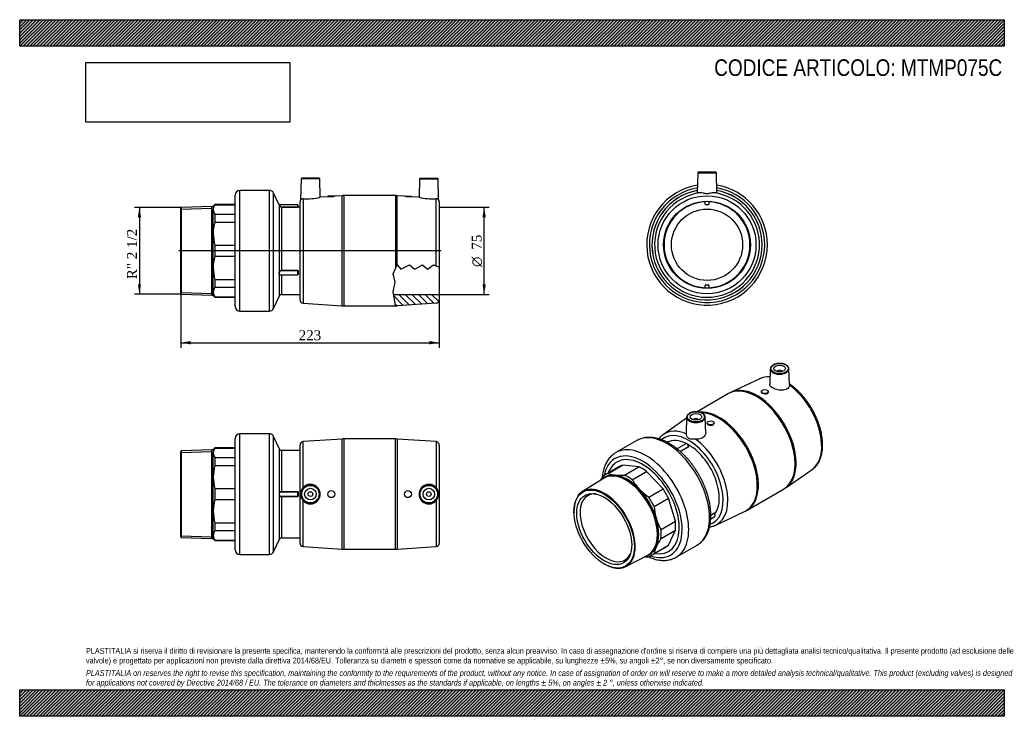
# Model space of a CAD drawing. Header units: millimetres. Extents: x 0 to 849, y 0 to 600.
import ezdxf
from ezdxf.enums import TextEntityAlignment as Align
from ezdxf.lldxf.tags import DXFTag

# ---------------------------------------------------------------- set-up
doc = ezdxf.new("R2010")
doc.units = ezdxf.units.MM
doc.header["$LTSCALE"] = 2.857143
for name, color, linetype in [('Default', 7, 'Continuous'), ('DV3_Default', 7, 'Continuous'), ('IOM075C', 7, 'Continuous'), ('MP075C', 7, 'Continuous'), ('PARTE_PE_075', 7, 'Continuous')]:
    doc.layers.add(name, color=color, linetype=linetype)
doc.styles.add('SEACAD_Solid_Edge_ANSI1_Symbols', font='semeca1.ttf')
doc.styles.add('SEACAD_Times_New_Roman', font='times.ttf')
tags = doc.linetypes.add('CENTER2', pattern=[28.575, 19.05, -3.175, 3.175, -3.175]).pattern_tags.tags
tags[10:11] = [DXFTag(74, 4), DXFTag(75, 0), DXFTag(340, '0'), DXFTag(46, 0.0), DXFTag(50, 0.0), DXFTag(44, 0.0), DXFTag(45, 0.0)]
tags[8:9] = [DXFTag(74, 4), DXFTag(75, 0), DXFTag(340, '0'), DXFTag(46, 0.0), DXFTag(50, 0.0), DXFTag(44, 0.0), DXFTag(45, 0.0)]
tags[6:7] = [DXFTag(74, 4), DXFTag(75, 0), DXFTag(340, '0'), DXFTag(46, 0.0), DXFTag(50, 0.0), DXFTag(44, 0.0), DXFTag(45, 0.0)]
tags[4:5] = [DXFTag(74, 4), DXFTag(75, 0), DXFTag(340, '0'), DXFTag(46, 0.0), DXFTag(50, 0.0), DXFTag(44, 0.0), DXFTag(45, 0.0)]
doc.dimstyles.new('ANSImm', dxfattribs={"dimtxt": 8.571429, "dimasz": 8.571429, "dimexe": 4.285714, "dimexo": 0, "dimgap": 2.142857, "dimtad": 1, "dimdec": 0, "dimdsep": 46, "dimtxsty": 'SEACAD_Times_New_Roman', "dimblk1": '_SE_FILLED', "dimblk2": '_SE_FILLED', "dimsah": 1, "dimcen": 4.285714, "dimazin": 0, "dimtfac": 0.85, "dimtdec": 3, "dimtofl": 0, "dimtmove": 0, "dimatfit": 3, "dimfxl": 1, "dimarcsym": 0})
picture_1 = doc.add_image_def('image1.jpg', size_in_pixel=(4302, 1260))

# ---------------------------------------------------------------- blocks, each defined once
blk = doc.blocks.new('SE')
at = {"layer": 'IOM075C', "color": 7, "linetype": 'Continuous'}
for p, q in [((165.49, 229.51), (139.29, 228.69)), ((165.49, 153.21), (165.49, 229.51)), ((166.79, 229.51), (165.49, 229.51)), ((168.29, 231.36), (166.79, 229.86)), ((166.79, 229.86), (166.79, 226.93)), ((168.29, 231.08), (168.29, 231.36)), ((185.79, 231.36), (168.29, 231.36)), ((168.29, 231.08), (185.79, 231.08)), ((139.29, 228.69), (138.79, 228.17)), ((138.79, 154.54), (138.79, 228.17)), ((138.79, 227.2), (165.49, 228.03)), ((139.29, 228.69), (139.29, 154.03)), ((166.79, 206.09), (166.79, 226.93)), ((168.29, 222.78), (168.29, 216.12)), ((168.29, 222.78), (185.79, 222.78)), ((168.29, 216.12), (185.79, 216.12)), ((166.79, 176.63), (166.79, 206.09)), ((168.29, 196.07), (168.29, 186.65)), ((168.29, 196.07), (185.79, 196.07)), ((168.29, 186.65), (185.79, 186.65)), ((166.79, 155.79), (166.79, 176.63)), ((168.29, 166.6), (168.29, 159.94)), ((168.29, 166.6), (185.79, 166.6)), ((138.79, 155.52), (165.49, 154.69)), ((138.79, 154.54), (139.29, 154.03)), ((139.29, 154.03), (165.49, 153.21)), ((165.49, 153.21), (166.79, 153.21)), ((166.79, 152.86), (166.79, 155.79)), ((166.79, 152.86), (168.29, 151.36)), ((168.29, 159.94), (185.79, 159.94)), ((168.29, 151.64), (168.29, 151.36)), ((168.29, 151.64), (185.79, 151.64)), ((168.29, 151.36), (185.79, 151.36))]:
    blk.add_line(p, q, dxfattribs=at)
for centre, radius, start, end in [((173.95, 226.69), 7.17, 142.20741, 178.07118), ((173.83, 227.13), 7.05, 181.61461, 218.1068), ((202.12, 205.93), 35.33, 163.24292, 179.73791), ((201.93, 206.23), 35.14, 180.21692, 196.80224), ((202.12, 176.46), 35.33, 163.24292, 179.73791), ((201.93, 176.76), 35.14, 180.21692, 196.80224), ((173.95, 155.55), 7.17, 142.20742, 178.07118), ((173.83, 155.99), 7.05, 181.61461, 218.10679)]:
    blk.add_arc(centre, radius, start, end, dxfattribs=at)
at = {"layer": 'MP075C', "color": 7, "linetype": 'Continuous'}
for p, q in [((277.91, 238.81), (244.38, 236.55)), ((277.91, 143.9), (277.91, 238.81)), ((279.26, 238.86), (279.26, 143.86)), ((323.91, 238.86), (279.26, 238.86)), ((323.91, 143.86), (323.91, 238.86)), ((325.26, 238.81), (325.26, 143.9)), ((358.79, 236.55), (325.26, 238.81)), ((241.59, 149.16), (241.59, 233.56)), ((244.38, 197.12), (244.38, 236.55)), ((358.79, 236.55), (358.79, 197.12)), ((361.59, 233.56), (361.59, 149.16)), ((244.38, 146.17), (244.38, 185.6)), ((358.79, 185.6), (358.79, 146.17)), ((244.38, 146.17), (277.91, 143.9)), ((325.26, 143.9), (358.79, 146.17)), ((279.26, 143.86), (323.91, 143.86))]:
    blk.add_line(p, q, dxfattribs=at)
for centre, radius in [((250.59, 191.36), 8.01), ((250.59, 191.36), 7.51), ((250.59, 191.36), 5), ((352.59, 191.36), 8.01), ((352.59, 191.36), 7.51), ((352.59, 191.36), 5), ((250.59, 191.36), 2), ((268.59, 191.36), 3), ((334.59, 191.36), 3), ((352.59, 191.36), 2)]:
    blk.add_circle(centre, radius, dxfattribs=at)
for centre, radius, start, end in [((279.26, 218.86), 20, 90, 93.86546), ((323.91, 218.86), 20, 86.13454, 90), ((244.59, 233.56), 3, 93.86546, 180), ((358.59, 233.56), 3, 0, 86.13454), ((250.51, 191.36), 8.41, 136.77615, 223.22385), ((250.57, 191.36), 8.45, 222.96311, 137.03689), ((352.61, 191.36), 8.45, 42.96311, 317.03689), ((352.66, 191.36), 8.41, 316.77615, 43.22385), ((244.59, 149.16), 3, 180, 266.13454), ((358.59, 149.16), 3, 273.86546, 0), ((279.26, 163.86), 20, 266.13454, 270), ((323.91, 163.86), 20, 270, 273.86546)]:
    blk.add_arc(centre, radius, start, end, dxfattribs=at)
at = {"layer": 'PARTE_PE_075', "color": 7, "linetype": 'Continuous'}
for p, q in [((185.79, 143.36), (185.79, 239.36)), ((189.79, 139.36), (189.79, 243.36)), ((215.17, 243.36), (189.79, 243.36)), ((215.17, 139.36), (215.17, 243.36)), ((218.79, 141.66), (218.79, 241.06)), ((223.98, 230.01), (218.79, 241.06)), ((223.98, 193.08), (223.98, 230.01)), ((225.79, 193.45), (225.79, 228.86)), ((241.59, 228.86), (225.79, 228.86)), ((223.98, 152.71), (223.98, 189.64)), ((225.79, 193.45), (239.69, 193.45)), ((225.79, 193.36), (225.79, 193.45)), ((239.69, 193.36), (225.79, 193.36)), ((225.79, 189.36), (239.69, 189.36)), ((225.79, 189.27), (225.79, 189.36)), ((239.69, 189.27), (225.79, 189.27)), ((225.79, 153.86), (225.79, 189.27)), ((239.69, 193.36), (239.69, 193.45)), ((239.69, 189.36), (239.69, 193.36)), ((239.69, 189.27), (239.69, 189.36)), ((239.79, 193.26), (239.79, 189.46)), ((239.89, 193.25), (239.89, 189.47)), ((225.79, 153.86), (241.59, 153.86)), ((218.79, 141.66), (223.98, 152.71)), ((189.79, 139.36), (215.17, 139.36))]:
    blk.add_line(p, q, dxfattribs=at)
for centre, radius, start, end in [((189.79, 239.36), 4, 90, 180), ((215.17, 239.36), 4, 25.1563, 90), ((225.79, 230.86), 2, 205.1563, 270), ((227.42, 191.36), 3.85, 153.53723, 206.46277), ((227.18, 191.36), 3.52, 152.29771, 207.70229), ((239.69, 193.25), 0.2, 359.95542, 89.97146), ((239.69, 193.26), 0.1, 359.7158, 89.77575), ((239.69, 189.47), 0.2, 270.02857, 0.04455), ((239.69, 189.46), 0.1, 270.24068, 0.26776), ((225.79, 151.86), 2, 90, 154.8437), ((189.79, 143.36), 4, 180, 270), ((215.17, 143.36), 4, 270, 334.8437)]:
    blk.add_arc(centre, radius, start, end, dxfattribs=at)
for centre, major_axis, ratio, start_param, end_param in [((224.07, 193.08), (-0.084, 0.0543), 0.766839, 0.72301, 2.031161), ((224.07, 189.64), (-0.084, -0.0543), 0.766839, 4.252024, 5.560175), ((239.89, 193.26), (-0.1, 0), 0.050454, 0, 1.570796), ((239.89, 189.46), (-0.1, 0), 0.050454, 4.712389, 6.283185)]:
    blk.add_ellipse(centre, major_axis=major_axis, ratio=ratio, start_param=start_param, end_param=end_param, dxfattribs=at)
for points, knots in [([(223.98, 193.08), (224.05, 193.18), (224.14, 193.25), (224.32, 193.33), (224.39, 193.36), (224.53, 193.39), (224.6, 193.4), (224.85, 193.43), (225.02, 193.44), (225.4, 193.45), (225.59, 193.45), (225.79, 193.45)], [0, 0, 0, 0, 0.25, 0.25, 0.375, 0.375, 0.5, 0.5, 0.75, 0.75, 1, 1, 1, 1]), ([(225.79, 189.27), (225.59, 189.27), (225.4, 189.27), (225.02, 189.28), (224.85, 189.28), (224.52, 189.32), (224.38, 189.36), (224.14, 189.47), (224.05, 189.54), (223.98, 189.64)], [0, 0, 0, 0, 0.25, 0.25, 0.5, 0.5, 0.75, 0.75, 1, 1, 1, 1]), ([(225.79, 193.36), (225.6, 193.36), (225.42, 193.36), (225.07, 193.35), (224.9, 193.34), (224.59, 193.3), (224.46, 193.27), (224.23, 193.17), (224.13, 193.09), (224.07, 193)], [0, 0, 0, 0, 0.25, 0.25, 0.5, 0.5, 0.75, 0.75, 1, 1, 1, 1]), ([(224.07, 189.72), (224.13, 189.62), (224.22, 189.55), (224.46, 189.45), (224.59, 189.42), (224.9, 189.38), (225.07, 189.37), (225.42, 189.36), (225.6, 189.36), (225.79, 189.36)], [0, 0, 0, 0, 0.25, 0.25, 0.5, 0.5, 0.75, 0.75, 1, 1, 1, 1])]:
    blk.add_open_spline(points, degree=3, knots=knots, dxfattribs=at)
blk = doc.blocks.new('SE1')
at = {"layer": 'IOM075C', "color": 7, "linetype": 'Continuous'}
for p, q in [((516.98, 215.09), (504.61, 207.94)), ((507.1, 209.06), (519.48, 216.21)), ((533.65, 214.8), (519.48, 216.21)), ((521.28, 207.66), (533.65, 214.8)), ((503.14, 204.95), (485.03, 193.55)), ((504.47, 205.73), (503.55, 205.2)), ((527.94, 203.81), (540.31, 210.96)), ((554.49, 195.99), (540.31, 210.96)), ((542.12, 188.85), (554.49, 195.99)), ((546.82, 180.69), (559.2, 187.84)), ((565.07, 168.08), (559.2, 187.84)), ((477.72, 175.71), (477.73, 175.31)), ((552.7, 160.93), (565.07, 168.08)), ((552.7, 153.24), (565.07, 160.39)), ((559.2, 147.41), (565.07, 160.39)), ((544.61, 138.66), (556.98, 145.81)), ((546.82, 140.26), (559.2, 147.41)), ((522.35, 128.9), (541.28, 138.89)), ((541.7, 139.12), (542.62, 139.65)), ((502.91, 131.7), (503.25, 131.49))]:
    blk.add_line(p, q, dxfattribs=at)
for centre, radius, start, end in [((546.24, 176.99), 52.76, 146.20215, 150.09574), ((515.05, 231.05), 23.39, 250.11768, 265.27854), ((517.78, 260.31), 52.76, 264.93896, 273.79786), ((564.91, 225.05), 42.64, 209.87496, 223.46938), ((569.95, 230.13), 49.79, 223.71985, 236.01097), ((596.89, 184.23), 50.19, 184.03934, 196.22985), ((589.57, 182.33), 42.63, 196.52922, 210.12646), ((597.56, 123.32), 53.93, 146.29801, 154.9652), ((570.3, 136.01), 23.85, 154.87129, 169.73251), ((538.63, 191.36), 53.93, 269.89657, 273.702)]:
    blk.add_arc(centre, radius, start, end, dxfattribs=at)
for centre, major_axis, start_param, end_param in [((536.98, 180.45), (-22.25, 38.54), 2.687995, 6.283185), ((536.98, 180.45), (-22.25, 38.54), 0, 0.453598), ((536.98, 180.45), (20, -34.64), 3.023618, 3.141593), ((536.98, 180.45), (-20, 34.64), -0.903373, -0.667423), ((523.55, 172.69), (19.25, -33.34), 2.748894, 3.290551), ((524.61, 173.3), (20, -34.64), 3.023618, 3.259567), ((522.63, 172.16), (19.08, -33.04), 0, 3.163693), ((523.55, 172.69), (-19.08, 33.04), 3.141593, 6.283185), ((523.55, 172.69), (-19.25, 33.34), 5.105088, 5.890486), ((524.61, 173.3), (-20, 34.64), -0.903373, -0.667423), ((504.1, 161.46), (-18.67, 32.33), 2.323928, 6.283185), ((523.55, 172.69), (19.25, -33.34), 1.178097, 1.963495), ((536.98, 180.45), (20, -34.64), 1.452822, 1.688771), ((504.1, 161.46), (-18.67, 32.33), 0, 0.817664), ((505.59, 162.32), (-16, 27.71), 0, 3.507603), ((505.59, 162.32), (-16, 27.71), 5.91278, 6.283185), ((524.61, 173.3), (-20, 34.64), 4.594414, 4.830364), ((523.55, 172.69), (19.25, -33.34), 0.392699, 1.178097), ((536.98, 180.45), (20, -34.64), 0.667423, 0.903373), ((524.61, 173.3), (20, -34.64), 0.667423, 0.903373), ((523.55, 172.69), (-19.25, 33.34), 2.992635, 3.534292), ((536.98, 180.45), (-20, 34.64), 3.141593, 3.259567), ((522.63, 172.16), (19.08, -33.04), 6.261085, 6.283185), ((524.61, 173.3), (-20, 34.64), 3.023618, 3.259567)]:
    blk.add_ellipse(centre, major_axis=major_axis, ratio=0.57735, start_param=start_param, end_param=end_param, dxfattribs=at)
for major_axis in [(18.41, -31.88), (-16.75, 29.01)]:
    blk.add_ellipse((503.75, 161.26), major_axis=major_axis, ratio=0.57735, dxfattribs=at)
at = {"layer": 'MP075C', "color": 7, "linetype": 'Continuous'}
for p, q in [((646.92, 299.26), (646.49, 285.87)), ((663.39, 285.22), (662.94, 299.26)), ((637.82, 290.79), (613.04, 279.09)), ((652.93, 296.96), (652.93, 296.93)), ((656.93, 296.93), (656.93, 296.96)), ((610.9, 277.97), (583.79, 262.32)), ((639.2, 279.65), (639.2, 279.5)), ((645.2, 279.27), (645.2, 279.65)), ((574.76, 256.7), (554.77, 242.84)), ((574.79, 257.62), (574.34, 243.57)), ((580.8, 255.32), (580.8, 255.29)), ((584.8, 255.29), (584.8, 255.32)), ((591.24, 244.26), (590.81, 257.62)), ((592.53, 252.71), (592.53, 252.33)), ((598.53, 252.56), (598.53, 252.71)), ((660.44, 196.99), (682.96, 212.61)), ((626.83, 177.47), (658.4, 195.7)), ((599.91, 164.66), (624.69, 176.35))]:
    blk.add_line(p, q, dxfattribs=at)
for centre, radius, start, end in [((646.6, 268.92), 23.54, 89.76464, 112.30331), ((621.49, 260.29), 20.6, 114.13796, 120.88917), ((651.09, 209.51), 15.6, 297.91167, 306.83135), ((618.56, 190.65), 15.54, 293.16488, 302.08273)]:
    blk.add_arc(centre, radius, start, end, dxfattribs=at)
for centre, major_axis, start_param, end_param in [((654.93, 299.18), (8.01, 0), 3.123075, 6.283185), ((654.93, 299.18), (8.01, 0), 3.061178, 3.123075), ((654.93, 296.96), (-2, 0), 3.112863, 6.283185), ((654.93, 299.18), (8.01, 0), 0.018517, 0.078888), ((654.93, 299.18), (8.01, 0), 0, 0.018517), ((659.31, 251.08), (22.59, -39.13), 2.762264, 3.093797), ((654.93, 296.96), (-2, 0), 0, 0.02873), ((634.65, 236.84), (23.75, -41.14), 0, 3.141593), ((635.61, 237.39), (-23.73, 41.1), 3.189673, 6.234962), ((659.31, 251.08), (22.59, -39.13), 0.047796, 2.228429), ((603.08, 218.61), (-23.75, 41.14), 3.141502, 6.016), ((582.8, 257.54), (8.01, 0), 3.123075, 6.283185), ((582.8, 257.54), (8.01, 0), 3.061178, 3.123075), ((582.8, 255.32), (2, 0), 0, 3.170323), ((582.8, 255.32), (2, 0), 6.254455, 6.283185), ((602.13, 218.06), (23.73, -41.1), 0, 2.795294), ((582.8, 257.54), (8.01, 0), 0.018517, 0.078888), ((582.8, 257.54), (8.01, 0), 0, 0.018517), ((578.42, 204.37), (22.59, -39.13), 2.48396, 3.189388), ((576.44, 203.23), (21.1, -36.54), 0, 3.249041), ((576.44, 203.23), (18.75, -32.48), 2.426467, 3.114266), ((578.42, 204.37), (22.59, -39.13), -0.041417, 2.228429), ((576.44, 203.23), (18.75, -32.48), 0.242118, 2.392722), ((602.13, 218.06), (23.73, -41.1), 6.23539, 6.283185), ((576.44, 203.23), (21.1, -36.54), 6.173318, 6.283185), ((578.42, 204.37), (22.59, -39.13), -6.330981, -6.324602)]:
    blk.add_ellipse(centre, major_axis=major_axis, ratio=0.57735, start_param=start_param, end_param=end_param, dxfattribs=at)
for centre, major_axis in [((654.93, 299.57), (-7.51, 0)), ((654.93, 299.57), (-5, 0)), ((642.2, 279.65), (-3, 0)), ((582.8, 257.93), (-7.51, 0)), ((582.8, 257.93), (5, 0)), ((595.53, 252.71), (3, 0))]:
    blk.add_ellipse(centre, major_axis=major_axis, ratio=0.57735, dxfattribs=at)
for points, knots in [([(662.89, 299.57), (662.88, 299.68), (662.86, 300), (662.62, 300.58), (662.21, 301.25), (661.63, 301.88), (660.9, 302.44), (660.03, 302.94), (659.05, 303.35), (657.97, 303.67), (656.84, 303.88), (655.66, 304), (654.46, 304.01), (653.28, 303.92), (652.13, 303.72), (651.04, 303.43), (650.04, 303.03), (649.14, 302.55), (648.36, 301.99), (647.73, 301.36), (647.27, 300.67), (647.01, 300.05), (646.98, 299.71), (646.97, 299.58)], [0, 0, 0, 0, 0.01954, 0.067444, 0.115882, 0.16529, 0.215554, 0.26629, 0.317153, 0.367959, 0.418682, 0.469341, 0.51997, 0.57061, 0.621293, 0.672061, 0.722957, 0.774015, 0.825229, 0.876463, 0.927349, 0.977387, 1, 1, 1, 1]), ([(663.39, 285.22), (663.42, 284.21), (662.96, 283.22), (661.19, 281.67), (659.84, 281.13), (656.77, 280.71), (655.02, 280.83), (651.73, 281.53), (650.17, 282.11), (647.77, 283.5), (646.95, 284.28), (646.53, 285.33), (646.48, 285.6), (646.49, 285.87)], [0.0038603, 0.0038603, 0.0038603, 0.0038603, 0.125, 0.125, 0.25, 0.25, 0.375, 0.375, 0.5, 0.5, 0.625, 0.625, 0.667633, 0.667633, 0.667633, 0.667633]), ([(682.9, 212.57), (682.96, 212.62), (683.49, 212.95), (684.48, 213.76), (685.75, 214.97), (686.91, 216.33), (687.97, 217.82), (688.91, 219.45), (689.74, 221.2), (690.44, 223.08), (691.02, 225.07), (691.47, 227.16), (691.79, 229.35), (691.98, 231.62), (692.03, 233.97), (691.95, 236.39), (691.74, 238.86), (691.4, 241.37), (690.94, 243.92), (690.35, 246.49), (689.64, 249.08), (688.81, 251.68), (687.87, 254.27), (686.82, 256.84), (685.66, 259.4), (684.4, 261.92), (683.04, 264.4), (681.6, 266.83), (680.06, 269.19), (678.45, 271.49), (676.76, 273.71), (675, 275.84), (673.18, 277.88), (671.31, 279.81), (669.38, 281.63), (667.41, 283.34), (665.43, 284.91), (664.03, 285.92), (663.36, 286.36), (663.35, 286.36)], [0.0014316, 0.0014316, 0.0014316, 0.0014316, 0.0049513, 0.0315332, 0.0581656, 0.0849311, 0.111895, 0.1390987, 0.1665566, 0.1942578, 0.2221713, 0.2502545, 0.2784613, 0.3067485, 0.33508, 0.3634275, 0.3917673, 0.4200886, 0.4483858, 0.4766564, 0.5049007, 0.5331204, 0.5613184, 0.5894983, 0.617664, 0.6458198, 0.67397, 0.7021192, 0.7302712, 0.7584296, 0.7865991, 0.8147842, 0.8429893, 0.8712188, 0.8994767, 0.9277664, 0.9560906, 0.9844503, 0.9848673, 0.9848673, 0.9848673, 0.9848673]), ([(639.2, 279.5), (639.2, 279.5), (639.2, 279.5), (639.21, 279.09), (639.54, 278.68), (640.65, 278.04), (641.44, 277.82), (642.23, 277.77)], [0.7488891, 0.7488891, 0.7488891, 0.7488891, 0.75, 0.75, 0.875, 0.875, 1, 1, 1, 1]), ([(642.23, 277.77), (643.02, 277.72), (643.79, 277.85), (644.88, 278.41), (645.2, 278.83), (645.2, 279.27)], [0, 0, 0, 0, 0.125, 0.125, 0.2489726, 0.2489726, 0.2489726, 0.2489726]), ([(590.77, 257.93), (590.76, 258.04), (590.73, 258.36), (590.5, 258.94), (590.08, 259.61), (589.5, 260.23), (588.77, 260.8), (587.9, 261.3), (586.92, 261.71), (585.85, 262.02), (584.71, 262.24), (583.53, 262.36), (582.34, 262.37), (581.15, 262.28), (580.01, 262.08), (578.92, 261.79), (577.91, 261.39), (577.01, 260.91), (576.24, 260.35), (575.6, 259.72), (575.15, 259.03), (574.89, 258.41), (574.85, 258.07), (574.84, 257.94)], [0, 0, 0, 0, 0.01954, 0.067444, 0.115882, 0.16529, 0.215554, 0.26629, 0.317153, 0.367959, 0.418682, 0.469341, 0.51997, 0.57061, 0.621293, 0.672061, 0.722957, 0.774015, 0.825229, 0.876463, 0.927349, 0.977387, 1, 1, 1, 1]), ([(592.53, 252.33), (592.53, 251.86), (592.85, 251.41), (593.96, 250.77), (594.74, 250.58), (595.53, 250.59)], [0.7505525, 0.7505525, 0.7505525, 0.7505525, 0.875, 0.875, 1, 1, 1, 1]), ([(595.53, 250.59), (596.32, 250.6), (597.1, 250.82), (598.21, 251.54), (598.53, 252.05), (598.53, 252.56), (598.53, 252.56), (598.53, 252.56)], [0, 0, 0, 0, 0.125, 0.125, 0.25, 0.25, 0.2503953, 0.2503953, 0.2503953, 0.2503953]), ([(554.81, 242.85), (554.75, 242.82), (554.23, 242.49), (553.25, 241.68), (551.99, 240.48), (551.18, 239.54), (550.79, 239.03), (550.77, 239)], [0, 0, 0, 0, 0.00217064, 0.02182248, 0.04151156, 0.06129903, 0.06262473, 0.06262473, 0.06262473, 0.06262473]), ([(582.49, 238.62), (581.41, 238.68), (580.36, 238.65), (578.45, 238.72), (577.57, 238.82), (576.05, 239.69), (575.45, 240.45), (574.63, 241.96), (574.39, 242.73), (574.35, 243.32)], [0, 0, 0, 0, 0.25, 0.25, 0.5, 0.5, 0.75, 0.75, 1, 1, 1, 1]), ([(591.24, 244.26), (591.27, 243.42), (591.03, 242.58), (589.9, 240.75), (588.74, 239.84), (585.9, 238.73), (584.18, 238.51), (582.49, 238.62)], [0.6598987, 0.6598987, 0.6598987, 0.6598987, 0.75, 0.75, 0.875, 0.875, 1, 1, 1, 1]), ([(594.59, 163.11), (595.18, 163.19), (596.35, 163.4), (598.04, 163.88), (599.32, 164.36), (599.93, 164.68), (600.07, 164.75)], [0.9358055, 0.9358055, 0.9358055, 0.9358055, 0.9552147, 0.9752351, 0.9950855, 1, 1, 1, 1])]:
    blk.add_open_spline(points, degree=3, knots=knots, dxfattribs=at)
blk.add_open_spline([(574.35, 243.32), (574.34, 243.4), (574.34, 243.49), (574.34, 243.57)], degree=3, dxfattribs=at)
at = {"layer": 'PARTE_PE_075', "color": 7, "linetype": 'Continuous'}
for p, q in [((531.76, 237.47), (513.81, 227.11)), ((574.1, 234.76), (566.57, 230.41)), ((569.3, 228.12), (576.51, 232.29)), ((576.58, 232.17), (569.4, 228.03)), ((595.62, 170.22), (599.03, 172.19)), ((595.68, 173.2), (598.76, 174.98)), ((598.79, 174.86), (595.68, 173.07)), ((565.81, 137.05), (583.76, 147.41))]:
    blk.add_line(p, q, dxfattribs=at)
for centre, major_axis, ratio, start_param, end_param in [((557.76, 192.44), (26, -45.03), 0.57735, 0, 3.141593), ((539.81, 182.08), (26, -45.03), 0.57735, 0, 3.141593), ((557.76, 192.44), (26, -45.03), 0.57735, 3.141593, 3.143825), ((575.1, 233.03), (1, -1.73), 0.57735, 0.830557, 3.141593), ((575.24, 202.53), (-18.75, 32.48), 0.57735, -0.835874, -0.83312), ((576.58, 232.25), (0.05, -0.0866), 0.57735, 3.97215, 5.441964), ((576.58, 232.42), (0.0536, 0.0844), 0.547485, 3.128659, 3.950986), ((536.98, 180.45), (24, -41.57), 0.57735, 0, 3.728887), ((539.81, 182.08), (26, -45.03), 0.57735, 3.141593, 3.143825), ((536.98, 180.45), (-22.25, 38.54), 0.57735, 2.687995, 6.283185), ((536.98, 180.45), (-22.25, 38.54), 0.57735, 0, 0.453598), ((598.83, 174.91), (0.05, -0.0866), 0.57735, 3.459215, 4.929029), ((598.03, 173.93), (-1, 1.73), 0.57735, 3.141593, 4.929029), ((598.9, 174.88), (0.0859, -0.0512), 0.777008, 2.731719, 3.149333), ((536.98, 180.45), (24, -41.57), 0.57735, 5.695891, 6.283185), ((539.81, 182.08), (26, -45.03), 0.57735, 6.282389, 6.283185)]:
    blk.add_ellipse(centre, major_axis=major_axis, ratio=ratio, start_param=start_param, end_param=end_param, dxfattribs=at)
for points, knots in [([(559.76, 235.1), (559.32, 235.34), (558.26, 235.94), (556.33, 236.92), (554.1, 237.89), (551.87, 238.71), (549.64, 239.36), (547.45, 239.84), (545.28, 240.15), (543.16, 240.28), (541.09, 240.24), (539.08, 240.03), (537.14, 239.65), (535.27, 239.11), (533.52, 238.4), (532.29, 237.81), (531.74, 237.46), (531.69, 237.43)], [0, 0, 0, 0, 0.039957, 0.115293, 0.190671, 0.265984, 0.341144, 0.416036, 0.490533, 0.564502, 0.637825, 0.710421, 0.782265, 0.853399, 0.923928, 0.994018, 1, 1, 1, 1]), ([(583.72, 147.41), (584.05, 147.6), (584.85, 148.05), (586.17, 149.02), (587.6, 150.25), (588.93, 151.63), (590.15, 153.15), (591.27, 154.81), (592.26, 156.59), (593.14, 158.5), (593.89, 160.53), (594.52, 162.68), (595.02, 164.93), (595.39, 167.27), (595.62, 169.71), (595.72, 172.22), (595.68, 174.8), (595.52, 177.43), (595.22, 180.12), (594.79, 182.84), (594.24, 185.59), (593.56, 188.36), (592.77, 191.14), (591.85, 193.93), (590.82, 196.71), (589.69, 199.47), (588.44, 202.21), (587.1, 204.92), (585.65, 207.58), (584.12, 210.19), (582.49, 212.75), (580.79, 215.24), (579, 217.65), (577.15, 219.98), (575.23, 222.21), (573.25, 224.35), (571.21, 226.38), (569.13, 228.3), (567.01, 230.1), (564.84, 231.78), (562.67, 233.31), (560.92, 234.42), (560.01, 234.95), (559.76, 235.1)], [0, 0, 0, 0, 0.013056, 0.036744, 0.060446, 0.084234, 0.108174, 0.132313, 0.156681, 0.181287, 0.20612, 0.231152, 0.256348, 0.281666, 0.307069, 0.332521, 0.357998, 0.383473, 0.408935, 0.434376, 0.459791, 0.485181, 0.510545, 0.535886, 0.561207, 0.58651, 0.6118, 0.63708, 0.662354, 0.687627, 0.712902, 0.738182, 0.763472, 0.788775, 0.814096, 0.839438, 0.864806, 0.890203, 0.915632, 0.941095, 0.966591, 0.99212, 1, 1, 1, 1]), ([(576.51, 232.29), (576.51, 232.29), (576.52, 232.29), (576.52, 232.3), (576.53, 232.3), (576.53, 232.31), (576.54, 232.31), (576.54, 232.32), (576.54, 232.33), (576.54, 232.33)], [0, 0, 0, 0, 0.135583, 0.135583, 0.135583, 0.3491364, 0.3491364, 0.3491364, 0.5162822, 0.5162822, 0.5162822, 0.5162822]), ([(576.58, 232.17), (576.61, 232.19), (576.63, 232.22), (576.63, 232.29), (576.61, 232.32), (576.58, 232.34)], [0, 0, 0, 0, 0.5, 0.5, 1, 1, 1, 1]), ([(513.75, 227.07), (513.21, 226.74), (512.26, 226.16), (510.78, 225), (509.4, 223.71), (508.11, 222.27), (506.93, 220.69), (505.87, 218.98), (504.92, 217.15), (504.1, 215.18), (503.4, 213.1), (502.82, 210.91), (502.38, 208.62), (502.16, 206.9), (502.06, 205.95), (502.05, 205.81)], [0, 0, 0, 0, 0.0162129, 0.0339319, 0.0516846, 0.0695238, 0.0874926, 0.1056219, 0.1239271, 0.1424083, 0.1610518, 0.179834, 0.1987257, 0.2176969, 0.2209546, 0.2209546, 0.2209546, 0.2209546]), ([(598.84, 174.95), (598.86, 174.98), (598.86, 175), (598.83, 175.01), (598.8, 175), (598.76, 174.98)], [0, 0, 0, 0, 0.5, 0.5, 1, 1, 1, 1]), ([(598.79, 174.86), (598.8, 174.87), (598.8, 174.87), (598.81, 174.87), (598.82, 174.87), (598.82, 174.87), (598.83, 174.87), (598.83, 174.87), (598.83, 174.87), (598.84, 174.87)], [0, 0, 0, 0, 0.2120445, 0.2120445, 0.2120445, 0.4246481, 0.4246481, 0.4246481, 0.6022187, 0.6022187, 0.6022187, 0.6022187]), ([(598.84, 174.87), (598.83, 174.88), (598.82, 174.89), (598.82, 174.92), (598.82, 174.93), (598.82, 174.94), (598.82, 174.94), (598.82, 174.94)], [0, 0, 0, 0, 0.2330649, 0.4628951, 0.6400535, 0.7927941, 0.7974915, 0.7974915, 0.7974915, 0.7974915]), ([(541.5, 137.51), (541.84, 137.35), (542.93, 136.86), (544.77, 136.14), (546.99, 135.42), (549.2, 134.87), (551.39, 134.48), (553.53, 134.28), (555.62, 134.24), (557.66, 134.38), (559.63, 134.69), (561.52, 135.16), (563.32, 135.8), (564.78, 136.45), (565.51, 136.89), (565.78, 137.05)], [0.7786938, 0.7786938, 0.7786938, 0.7786938, 0.7875217, 0.8066488, 0.825747, 0.8447901, 0.8637468, 0.8825834, 0.9012678, 0.9197748, 0.9380916, 0.9562215, 0.9741849, 0.9920176, 1, 1, 1, 1])]:
    blk.add_open_spline(points, degree=3, knots=knots, dxfattribs=at)
blk = doc.blocks.new('SE2')
at = {"layer": 'MP075C', "linetype": 'Continuous'}
h = blk.add_hatch(dxfattribs=at)
h.set_pattern_fill('LINE', scale=1.25984, angle=135, style=0)
edge = h.paths.add_edge_path()
edge.add_line((323.67, 355.43), (323.9, 353.45))
edge.add_line((323.9, 353.45), (323.91, 353.45))
edge.add_arc((323.91, 373.45), 20, 270, 273.86546)
edge.add_line((325.26, 353.5), (358.79, 355.76))
edge.add_arc((358.59, 358.76), 3, 273.86546, 360)
edge.add_line((361.59, 358.76), (361.59, 363.45))
edge.add_line((361.59, 363.45), (322.33, 363.45))
edge.add_line((322.33, 363.45), (323.67, 355.43))
at = {"layer": 'DV3_Default', "color": 7, "linetype": 'CENTER2'}
blk.add_line((363.34, 400.95), (137.04, 400.95), dxfattribs=at)
at = {"layer": 'IOM075C', "color": 7, "linetype": 'Continuous'}
for p, q in [((139.29, 438.28), (138.79, 437.77)), ((138.79, 364.14), (138.79, 437.77)), ((138.79, 436.79), (165.49, 437.62)), ((165.49, 439.1), (139.29, 438.28)), ((139.29, 438.28), (139.29, 363.62)), ((165.49, 362.8), (165.49, 439.1)), ((166.79, 439.1), (165.49, 439.1)), ((168.29, 440.95), (166.79, 439.45)), ((166.79, 439.45), (166.79, 436.52)), ((166.79, 415.69), (166.79, 436.52)), ((168.29, 440.67), (168.29, 440.95)), ((185.79, 440.95), (168.29, 440.95)), ((168.29, 440.67), (185.79, 440.67)), ((168.29, 432.37), (168.29, 425.71)), ((168.29, 432.37), (185.79, 432.37)), ((168.29, 425.71), (185.79, 425.71)), ((166.79, 386.22), (166.79, 415.69)), ((168.29, 405.66), (168.29, 396.24)), ((168.29, 405.66), (185.79, 405.66)), ((168.29, 396.24), (185.79, 396.24)), ((166.79, 365.38), (166.79, 386.22)), ((168.29, 376.19), (168.29, 369.54)), ((168.29, 376.19), (185.79, 376.19)), ((138.79, 365.12), (165.49, 364.28)), ((166.79, 362.45), (166.79, 365.38)), ((168.29, 369.54), (185.79, 369.54)), ((138.79, 364.14), (139.29, 363.62)), ((139.29, 363.62), (165.49, 362.8)), ((165.49, 362.8), (166.79, 362.8)), ((166.79, 362.45), (168.29, 360.95)), ((168.29, 361.23), (168.29, 360.95)), ((168.29, 361.23), (185.79, 361.23)), ((168.29, 360.95), (185.79, 360.95))]:
    blk.add_line(p, q, dxfattribs=at)
for centre, radius, start, end in [((173.99, 436.27), 7.21, 142.30177, 177.97682), ((173.95, 436.76), 7.17, 181.93165, 217.78976), ((202.24, 415.51), 35.46, 163.27174, 179.70909), ((202.12, 415.85), 35.33, 180.2625, 196.75667), ((202.24, 386.04), 35.46, 163.27174, 179.70909), ((202.12, 386.38), 35.33, 180.2625, 196.75667), ((173.99, 365.13), 7.21, 142.30178, 177.97682), ((173.95, 365.62), 7.17, 181.93165, 217.78976)]:
    blk.add_arc(centre, radius, start, end, dxfattribs=at)
at = {"layer": 'MP075C', "color": 7, "linetype": 'Continuous'}
for p, q in [((242.57, 462.96), (242.1, 444.83)), ((258.6, 462.96), (242.57, 462.96)), ((258.1, 463.45), (243.07, 463.45)), ((259.01, 447.13), (258.6, 462.96)), ((344.57, 462.96), (344.16, 447.13)), ((344.57, 462.96), (360.6, 462.96)), ((345.07, 463.45), (360.1, 463.45)), ((361.07, 444.83), (360.6, 462.96)), ((241.59, 358.76), (241.59, 443.15)), ((244.38, 445.77), (244.38, 355.76)), ((265.59, 447.57), (259.01, 447.13)), ((271.59, 448.05), (265.59, 448.05)), ((265.59, 448.05), (265.59, 447.57)), ((277.91, 448.41), (271.59, 447.98)), ((271.59, 447.98), (271.59, 448.05)), ((277.91, 353.5), (277.91, 448.41)), ((279.26, 448.45), (279.26, 353.45)), ((323.91, 448.45), (279.26, 448.45)), ((323.91, 448.45), (323.91, 385.6)), ((325.26, 388.61), (325.26, 448.41)), ((331.59, 447.98), (325.26, 448.41)), ((331.59, 448.05), (337.59, 448.05)), ((331.59, 448.05), (331.59, 447.98)), ((344.16, 447.13), (337.58, 447.57)), ((337.59, 447.57), (337.59, 448.05)), ((358.79, 387.94), (358.79, 445.77)), ((361.59, 443.15), (361.59, 386.73)), ((321.96, 381.24), (323.91, 385.6)), ((323.91, 385.6), (325.26, 388.61)), ((325.26, 388.61), (325.39, 388.91)), ((325.39, 388.91), (328.56, 385.07)), ((328.56, 385.07), (335.96, 388.91)), ((335.96, 388.91), (340.45, 385.07)), ((340.45, 385.07), (347.19, 388.91)), ((347.19, 388.91), (351.42, 385.07)), ((351.42, 385.07), (356.57, 388.91)), ((356.57, 388.91), (358.79, 387.94)), ((358.79, 387.94), (361.59, 386.73)), ((361.59, 386.73), (361.59, 363.45)), ((323.67, 373.89), (321.96, 381.24)), ((321.96, 365.67), (323.67, 373.89)), ((323.67, 355.43), (321.96, 365.67)), ((322.33, 363.45), (361.59, 363.45)), ((361.59, 363.45), (361.59, 358.76)), ((244.38, 355.76), (277.91, 353.5)), ((279.26, 353.45), (323.9, 353.45)), ((323.9, 353.45), (323.67, 355.43)), ((323.91, 353.45), (323.9, 353.45)), ((358.79, 355.76), (325.26, 353.5))]:
    blk.add_line(p, q, dxfattribs=at)
for centre, radius, start, end in [((243.07, 462.95), 0.5, 90, 178.5), ((258.1, 462.95), 0.5, 1.5, 90), ((345.07, 462.95), 0.5, 90, 178.5), ((360.1, 462.95), 0.5, 1.5, 90), ((244.59, 443.15), 3, 145.97625, 180), ((244.12, 443.19), 2.6, 84.06672, 140.99958), ((247.5, 491.72), 46.06, 266.12063, 284.47683), ((265.41, 494.72), 47.14, 270.20873, 277.52219), ((279.26, 428.45), 20, 90, 93.86546), ((323.91, 428.45), 20, 86.13454, 90), ((337.76, 494.72), 47.15, 262.47783, 269.79125), ((355.67, 491.72), 46.06, 255.52317, 273.87937), ((359.06, 443.19), 2.6, 39.00042, 95.93328), ((358.59, 443.15), 3, 0, 34.02285), ((244.59, 358.76), 3, 180, 266.13454), ((358.59, 358.76), 3, 273.86546, 0), ((279.26, 373.45), 20, 266.13454, 270), ((323.91, 373.45), 20, 270, 273.86546)]:
    blk.add_arc(centre, radius, start, end, dxfattribs=at)
at = {"layer": 'PARTE_PE_075', "color": 7, "linetype": 'Continuous'}
for p, q in [((189.79, 348.95), (189.79, 452.95)), ((215.17, 452.95), (189.79, 452.95)), ((215.17, 348.95), (215.17, 452.95)), ((218.79, 351.25), (218.79, 450.65)), ((223.58, 440.45), (218.79, 450.65)), ((185.79, 352.95), (185.79, 448.95)), ((239.69, 440.4), (223.67, 440.4)), ((223.98, 383.13), (223.98, 439.56)), ((225.79, 438.49), (239.69, 438.49)), ((225.79, 438.39), (225.79, 438.49)), ((239.69, 438.39), (225.79, 438.39)), ((225.79, 384.04), (225.79, 438.39)), ((239.69, 438.49), (239.69, 440.4)), ((239.69, 438.39), (239.69, 438.49)), ((239.79, 440.3), (239.79, 438.5)), ((239.89, 438.4), (239.89, 438.45)), ((241.59, 438.45), (239.89, 438.45)), ((225.79, 384.04), (239.69, 384.04)), ((225.79, 383.91), (225.79, 384.04)), ((239.69, 383.91), (225.79, 383.91)), ((239.69, 383.91), (239.69, 384.04)), ((239.69, 380.23), (239.69, 383.91)), ((239.79, 383.82), (239.79, 380.33)), ((239.89, 383.86), (239.89, 380.59)), ((223.98, 362.3), (223.98, 380.16)), ((224.15, 380.23), (239.69, 380.23)), ((225.79, 363.45), (225.79, 380.23)), ((218.79, 351.25), (223.98, 362.3)), ((225.79, 363.45), (241.59, 363.45)), ((189.79, 348.95), (215.17, 348.95))]:
    blk.add_line(p, q, dxfattribs=at)
for centre, radius, start, end in [((189.79, 448.95), 4, 90, 180), ((215.17, 448.95), 4, 25.1563, 90), ((333.6, 489.38), 120.41, 203.97454, 204.44012), ((223.67, 440.5), 0.1, 203.97446, 270.63713), ((225.79, 440.38), 1.98, 204.21791, 270.02779), ((225.76, 440.38), 1.89, 206.05675, 270.65974), ((239.69, 440.3), 0.1, 0, 90), ((239.73, 439.36), 0.971, 267.1273, 278.97092), ((239.89, 438.55), 0.1, 180, 270), ((239.7, 383.85), 0.19, 3.41107, 93.01047), ((239.69, 383.82), 0.0976, 1.49599, 91.45811), ((239.69, 380.33), 0.1, 270, 0), ((225.79, 361.45), 2, 90, 154.8437), ((189.79, 352.95), 4, 180, 270), ((215.17, 352.95), 4, 270, 334.8437)]:
    blk.add_arc(centre, radius, start, end, dxfattribs=at)
for centre, major_axis, ratio, start_param, end_param in [((224.07, 439.61), (-0.091, -0.0414), 0.538961, 0.022411, 1.330562), ((239.89, 438.5), (-0.1, 0), 0.998726, 0, 1.570796), ((224.07, 383.11), (-0.0925, 0.0379), 0.394621, 0.423035, 1.731186), ((239.89, 383.82), (-0.1, 0), 0.455669, 4.712389, 6.283185), ((224.07, 380.14), (0.0233, 0.0973), 0.933583, 0.250719, 1.55887), ((239.89, 380.53), (-0.1, 0), 0.543058, 4.712389, 6.283185)]:
    blk.add_ellipse(centre, major_axis=major_axis, ratio=ratio, start_param=start_param, end_param=end_param, dxfattribs=at)
for points, knots in [([(223.67, 440.4), (223.67, 440.4), (223.7, 440.31), (223.84, 440.02), (223.95, 439.8), (224.07, 439.55)], [0.5005779, 0.5005779, 0.5005779, 0.5005779, 0.75, 0.75, 1, 1, 1, 1]), ([(239.69, 438.49), (239.69, 438.49), (239.7, 438.49), (239.71, 438.49), (239.72, 438.49), (239.73, 438.49), (239.74, 438.49), (239.75, 438.49), (239.76, 438.49), (239.76, 438.49), (239.77, 438.5), (239.78, 438.5), (239.78, 438.5), (239.78, 438.5), (239.79, 438.5), (239.79, 438.5)], [0, 0, 0, 0, 0.135583, 0.135583, 0.135583, 0.349136, 0.349136, 0.349136, 0.564695, 0.564695, 0.564695, 0.781931, 0.781931, 0.781931, 1, 1, 1, 1]), ([(223.98, 380.16), (223.85, 380.19), (223.75, 380.29), (223.61, 380.65), (223.57, 380.9), (223.57, 381.5), (223.61, 381.84), (223.75, 382.51), (223.85, 382.84), (223.98, 383.13)], [0, 0, 0, 0, 0.25, 0.25, 0.5, 0.5, 0.75, 0.75, 1, 1, 1, 1]), ([(224.07, 383.07), (223.95, 382.79), (223.84, 382.48), (223.7, 381.84), (223.67, 381.52), (223.66, 380.95), (223.7, 380.7), (223.84, 380.36), (223.95, 380.26), (224.07, 380.24)], [0, 0, 0, 0, 0.25, 0.25, 0.5, 0.5, 0.75, 0.75, 1, 1, 1, 1]), ([(223.98, 383.13), (224.12, 383.46), (224.36, 383.7), (225.01, 383.99), (225.39, 384.04), (225.79, 384.04)], [0, 0, 0, 0, 0.5, 0.5, 1, 1, 1, 1]), ([(225.79, 383.91), (225.42, 383.91), (225.06, 383.86), (224.44, 383.61), (224.2, 383.38), (224.07, 383.07)], [0, 0, 0, 0, 0.5, 0.5, 1, 1, 1, 1]), ([(239.79, 380.44), (239.8, 380.45), (239.82, 380.46), (239.86, 380.5), (239.89, 380.54), (239.89, 380.59)], [0.3337862, 0.3337862, 0.3337862, 0.3337862, 0.5, 0.5, 1, 1, 1, 1])]:
    blk.add_open_spline(points, degree=3, knots=knots, dxfattribs=at)
for points in [[(224.45, 380.23), (224.24, 380.18), (224.08, 380.14), (223.98, 380.16)], [(224.07, 380.24), (224.09, 380.23), (224.12, 380.23), (224.15, 380.23)]]:
    blk.add_open_spline(points, degree=3, dxfattribs=at)
blk = doc.blocks.new('SE3')
at = {"layer": 'MP075C', "color": 7, "linetype": 'Continuous'}
for p, q in [((584.36, 468.14), (583.91, 450.95)), ((584.36, 468.14), (600.39, 468.14)), ((599.89, 468.63), (584.86, 468.63)), ((600.84, 450.95), (600.39, 468.14)), ((590.87, 441.1), (590.87, 443.6)), ((593.87, 443.6), (593.87, 441.1)), ((593.37, 440.6), (591.37, 440.6)), ((590.87, 368.66), (590.87, 371.16)), ((591.37, 371.66), (593.37, 371.66)), ((593.87, 371.16), (593.87, 368.66))]:
    blk.add_line(p, q, dxfattribs=at)
for radius in [42.2, 37.5]:
    blk.add_circle((592.37, 406.13), radius, dxfattribs=at)
for centre, radius, start, end in [((584.86, 468.13), 0.5, 90, 178.5), ((599.89, 468.13), 0.5, 1.5, 90), ((592.37, 406.13), 47.5, 100.20113, 360), ((592.37, 406.13), 47.45, 100.21251, 360), ((592.37, 406.13), 45.19, 97.32045, 82.67955), ((592.37, 406.13), 47.5, 0, 79.79887), ((592.37, 406.13), 47.45, 0, 79.78749), ((591.37, 441.1), 0.5, 180, 270), ((593.37, 441.1), 0.5, 270, 0), ((591.37, 371.16), 0.5, 90, 180), ((593.37, 371.16), 0.5, 0, 90)]:
    blk.add_arc(centre, radius, start, end, dxfattribs=at)
for points, knots in [([(586.62, 450.95), (585.37, 450.87), (584.49, 450.81), (583.98, 450.87), (583.91, 450.9), (583.92, 450.95)], [0, 0, 0, 0, 0.125, 0.125, 0.1716037, 0.1716037, 0.1716037, 0.1716037]), ([(598.13, 450.95), (597.34, 451), (596.42, 450.79), (594.5, 450.3), (593.45, 450), (591.31, 450), (590.26, 450.3), (588.33, 450.79), (587.41, 451), (586.62, 450.95)], [0, 0, 0, 0, 0.25, 0.25, 0.5, 0.5, 0.75, 0.75, 1, 1, 1, 1]), ([(600.83, 450.95), (600.84, 450.9), (600.77, 450.87), (600.26, 450.81), (599.37, 450.87), (598.13, 450.95)], [0.82847, 0.82847, 0.82847, 0.82847, 0.875, 0.875, 1, 1, 1, 1])]:
    blk.add_open_spline(points, degree=3, knots=knots, dxfattribs=at)
at = {"layer": 'PARTE_PE_075', "color": 7, "linetype": 'Continuous'}
blk.add_circle((592.37, 406.13), 30.7, dxfattribs=at)
for radius, start, end in [(52, 99.17606, 360), (49.7, 99.67626, 360), (52, 0, 80.82394), (49.7, 0, 80.32374), (37, 92.32344, 267.67656), (37, 0, 87.67656), (37, 272.32344, 360)]:
    blk.add_arc((592.37, 406.13), radius, start, end, dxfattribs=at)
blk = doc.blocks.new('GDimGGroup')
at = {"layer": 'Default', "linetype": 'Continuous'}
for points in [[(401.7, 429.88), (400.28, 438.45), (398.85, 429.88)], [(401.7, 372.02), (398.85, 372.02), (400.28, 363.45)]]:
    blk.add_hatch(color=7, dxfattribs=at).paths.add_polyline_path(points)
at = {"layer": 'Default', "color": 7, "linetype": 'Continuous'}
for p, q in [((361.59, 438.45), (404.56, 438.45)), ((400.28, 363.45), (400.28, 438.45)), ((361.59, 363.45), (404.56, 363.45))]:
    blk.add_line(p, q, dxfattribs=at)
for s, height, style, p in [('75', 8.571, 'SEACAD_Times_New_Roman', (389.56, 401.91)), ('O', 8.57, 'SEACAD_Solid_Edge_ANSI1_Symbols', (389.56, 386.99))]:
    blk.add_text(s, height=height, rotation=90, dxfattribs=dict(at, style=style)).set_placement(p, align=Align.TOP_LEFT)
blk = doc.blocks.new('DMBLK16')
at = {"layer": 'Default', "linetype": 'Continuous'}
for points in [[(147.36, 320.35), (147.36, 323.21), (138.79, 321.78)], [(353.01, 320.35), (361.59, 321.78), (353.01, 323.21)]]:
    blk.add_hatch(color=7, dxfattribs=at).paths.add_polyline_path(points)
at = {"layer": 'Default', "color": 7, "linetype": 'Continuous'}
for p, q in [((138.79, 364.14), (138.79, 317.5)), ((361.59, 363.45), (361.59, 317.5)), ((138.79, 321.78), (361.59, 321.78))]:
    blk.add_line(p, q, dxfattribs=at)
at = {"layer": 'Default', "color": 7, "linetype": 'Continuous', "style": 'SEACAD_Times_New_Roman'}
blk.add_text('223', height=8.571, dxfattribs=at).set_placement((240.44, 332.5), align=Align.TOP_LEFT)
blk = doc.blocks.new('_SE_FILLED')
at = {"color": 0}
blk.add_line((0, 0), (-1, 0), dxfattribs=at)
blk.add_solid([(0, 0), (-1, -0.1665), (-1, 0.1665), (0, 0)], dxfattribs=at)
blk = doc.blocks.new('GDimGGroup1')
at = {"layer": 'Default', "linetype": 'Continuous'}
for points in [[(101.78, 429.71), (104.63, 429.71), (103.2, 438.28)], [(101.78, 372.19), (103.2, 363.62), (104.63, 372.19)]]:
    blk.add_hatch(color=7, dxfattribs=at).paths.add_polyline_path(points)
at = {"layer": 'Default', "color": 7, "linetype": 'Continuous'}
for p, q in [((139.29, 438.28), (98.92, 438.28)), ((103.2, 438.28), (103.2, 363.62)), ((139.29, 363.62), (98.92, 363.62))]:
    blk.add_line(p, q, dxfattribs=at)
at = {"layer": 'Default', "color": 7, "linetype": 'Continuous', "style": 'SEACAD_Times_New_Roman'}
blk.add_text('R" 2 1/2', height=8.571, rotation=90, dxfattribs=at).set_placement((92.49, 376.52), align=Align.TOP_LEFT)

msp = doc.modelspace()

# ---------------------------------------------------------------- hatches: boundary and pattern name
at = {"layer": 'Default', "linetype": 'Continuous'}
h = msp.add_hatch(dxfattribs=at)
h.set_pattern_fill('LINE', scale=0.629921, angle=45, style=0)
h.paths.add_polyline_path([(848.57, 577.14), (848.57, 600), (0, 600), (0, 577.14)])
for points in [[(848.57, 577.14), (848.57, 600), (0, 600), (0, 577.14)], [(848.57, 0), (848.57, 22.86), (0, 22.86), (0, 0)]]:
    msp.add_hatch(color=7, dxfattribs=at).paths.add_polyline_path(points)
h = msp.add_hatch(dxfattribs=at)
h.set_pattern_fill('LINE', scale=0.62992, angle=45, style=0)
h.paths.add_polyline_path([(848.57, 0), (848.57, 22.86), (0, 22.86), (0, 0)])

# ---------------------------------------------------------------- linework, layer by layer
at = {"layer": 'Default', "color": 7, "linetype": 'Continuous'}
for p, q in [((0, 600), (848.57, 600)), ((0, 577.14), (0, 600)), ((848.57, 600), (848.57, 577.14)), ((848.57, 577.14), (0, 577.14)), ((0, 22.86), (848.57, 22.86)), ((0, 0), (0, 22.86)), ((848.57, 22.86), (848.57, 0)), ((848.57, 0), (0, 0))]:
    msp.add_line(p, q, dxfattribs=at)

# ---------------------------------------------------------------- block references
at = {"layer": 'Default'}
for name in ['SE3', 'SE2', 'GDimGGroup1', 'GDimGGroup', 'SE1', 'SE']:
    msp.add_blockref(name, (0, 0), dxfattribs=at)

# ---------------------------------------------------------------- texts
at = {"layer": 'Default', "attachment_point": 1}
for s, insert, char_height, width in [('{\\fArial Narrow|b0||i0||c0|p34;\\C7;\\H14.28571429;\\W1.;CODICE ARTICOLO: MTMP075C}', (598.55, 565.87), 14.2857, 249.2208), ("{\\fArial Narrow|b0||i0||c0|p34;\\C7;\\H5.;\\W1.;PLASTITALIA si riserva il diritto di revisionare la presente specifica, mantenendo la conformità alle prescrizioni del prodotto, senza alcun preavviso. In caso di assegnazione d'ordine si riserva di compiere una più dettagliata analisi tecnico/qualitativa. Il presente prodotto (ad esclusione delle \\P}{\\fArial Narrow|b0||i0||c0|p34;\\C7;\\H5.;\\W1.;valvole) è progettato per applicazioni non previste dalla direttiva 2014/68/EU. Tolleranza su diametri e spessori come da normative se applicabile, su lunghezze ±5%, su angoli ±2°, se non diversamente specificato.\\P}{\\fArial Narrow|b0||i0||c0|p34;\\C7;\\H1.428571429;\\W1.;   \\P}{\\fArial Narrow|b0||i1||c0|p34;\\C7;\\H5.;\\W1.;PLASTITALIA on reserves the right to revise this specification, maintaining the conformity to the requirements of the product, without any notice. In case of assignation of order on will reserve to make a more detailed analysis technical/qualitative. This product (excluding valves) is designed \\P}{\\fArial Narrow|b0||i1||c0|p34;\\C7;\\H5.;\\W1.;for applications not covered by Directive 2014/68 / EU. The tolerance on diameters and thicknesses as the standards if applicable, on lengths ± 5%, on angles ± 2 °, unless otherwise indicated.\\P}", (57.14, 58.86), 5, 734.2857)]:
    msp.add_mtext(s, dxfattribs=dict(at, insert=insert, char_height=char_height, width=width))

# ---------------------------------------------------------------- dimensions: what is measured, and where the dimension line sits
at = {"layer": 'Default', "color": 7, "linetype": 'Continuous'}
dim = msp.add_linear_dim(base=(138.79, 321.78), p1=(138.79, 364.14), p2=(361.59, 363.45), angle=359.82399, text='\\A1;<>', dimstyle='ANSImm', dxfattribs=at)
dim.commit()
dim.dimension.update_dxf_attribs({"geometry": 'DMBLK16', "text_midpoint": (250.19, 321.78), "dimtype": 161})

# ---------------------------------------------------------------- pictures from other files: only their frames are drawn
image = msp.add_image(picture_1, insert=(57.14, 511.72), size_in_units=(175.59, 51.43))
image.dxf.flags = 7

doc.saveas('drawing.dxf')
